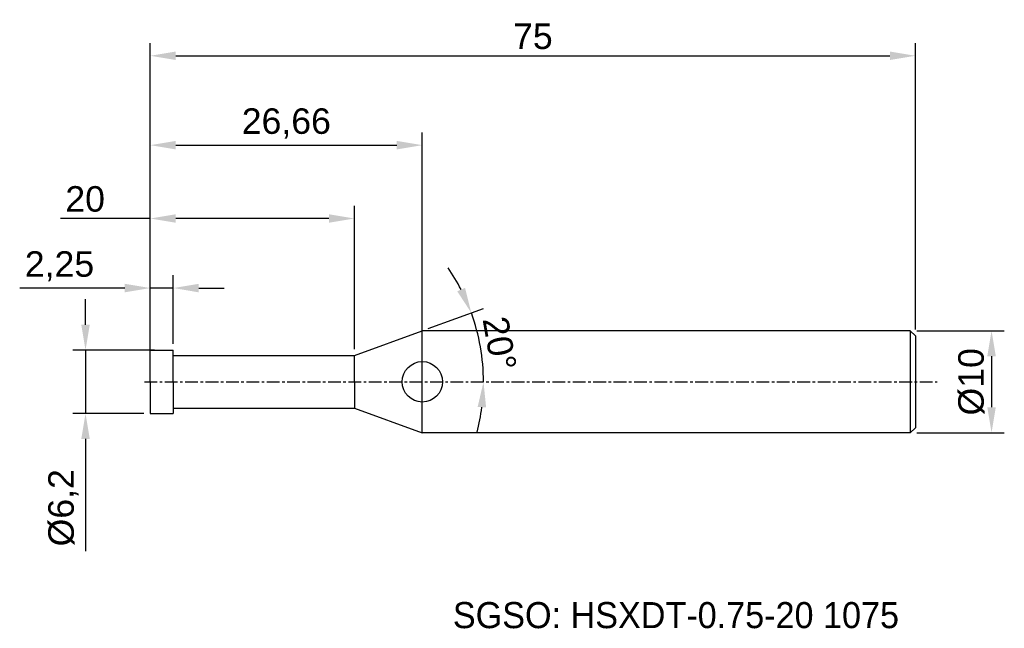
# Model space of a CAD drawing. Header units: millimetres. Extents: x 7881.1 to 7977.6, y 6079.1 to 6138.8.
import ezdxf
from ezdxf.enums import TextEntityAlignment as Align

# ---------------------------------------------------------------- set-up
doc = ezdxf.new("R2010")
doc.units = ezdxf.units.MM
doc.linetypes.add('CENTER', pattern=[2, 1.25, -0.25, 0.25, -0.25])
for name, color, linetype, lineweight in [('SK1', 4, 'Continuous', 25), ('SK4', 2, 'Continuous', 25), ('SK6', 5, 'Continuous', 25)]:
    doc.layers.add(name, color=color, linetype=linetype, lineweight=lineweight)
doc.styles.add('MS PGothic', font='txt')
doc.styles.get("Standard").update_dxf_attribs({"font": 'arial.ttf'})
doc.dimstyles.new('ISO-25', dxfattribs={"dimtxt": 2.5, "dimasz": 2.5, "dimexe": 1.25, "dimexo": 0.625, "dimtad": 1, "dimtxsty": 'Standard', "dimcen": 2.5, "dimadec": 0, "dimazin": 0, "dimtfac": 1, "dimtmove": 0, "dimatfit": 3, "dimfxl": 1, "dimarcsym": 0})

# ---------------------------------------------------------------- blocks, each defined once
blk = doc.blocks.new('*D27')
at = {"color": 0, "linetype": 'ByBlock', "lineweight": -2, "transparency": 16777216}
for p, q in [((7969.037, 6108.288), (7977.624, 6108.288)), ((7976.374, 6105.788), (7976.374, 6100.788)), ((7969.037, 6098.288), (7977.624, 6098.288))]:
    blk.add_line(p, q, dxfattribs=at)
at = {"color": 0, "linetype": 'ByBlock', "transparency": 16777216}
for points in [[(7975.958, 6105.788), (7976.791, 6105.788), (7976.374, 6108.288)], [(7975.958, 6100.788), (7976.791, 6100.788), (7976.374, 6098.288)]]:
    blk.add_solid(points, dxfattribs=at)
at = {"layer": 'Defpoints', "color": 0, "linetype": 'ByBlock', "transparency": 16777216}
for p in [(7968.412, 6108.288), (7968.412, 6098.288), (7976.374, 6098.288)]:
    blk.add_point(p, dxfattribs=at)
at = {"color": 0, "linetype": 'ByBlock', "transparency": 16777216, "insert": (7974.403, 6103.288), "char_height": 2.5, "attachment_point": 5, "rotation": 90}
blk.add_mtext('{\\fArial|b0|i0|c134|p34;%%C}10', dxfattribs=at)
blk = doc.blocks.new('*D32')
at = {"color": 0, "linetype": 'ByBlock', "lineweight": -2, "transparency": 16777216}
for p, q in [((7893.912, 6103.913), (7893.912, 6136.498)), ((7968.912, 6108.413), (7968.912, 6136.498)), ((7896.412, 6135.248), (7966.412, 6135.248))]:
    blk.add_line(p, q, dxfattribs=at)
at = {"color": 0, "linetype": 'ByBlock', "transparency": 16777216}
for points in [[(7896.412, 6135.665), (7896.412, 6134.832), (7893.912, 6135.248)], [(7966.412, 6135.665), (7966.412, 6134.832), (7968.912, 6135.248)]]:
    blk.add_solid(points, dxfattribs=at)
at = {"layer": 'Defpoints', "color": 0, "linetype": 'ByBlock', "transparency": 16777216}
for p in [(7968.912, 6135.248), (7968.912, 6107.788), (7893.912, 6103.288)]:
    blk.add_point(p, dxfattribs=at)
at = {"color": 0, "linetype": 'ByBlock', "transparency": 16777216, "insert": (7931.412, 6137.145), "char_height": 2.5, "attachment_point": 5}
blk.add_mtext('75', dxfattribs=at)
blk = doc.blocks.new('*D38')
at = {"color": 0, "linetype": 'ByBlock', "lineweight": -2, "transparency": 16777216}
for p, q in [((7893.912, 6107.013), (7893.912, 6113.726)), ((7896.162, 6107.013), (7896.162, 6113.726)), ((7891.412, 6112.476), (7881.106, 6112.476)), ((7896.162, 6112.476), (7893.912, 6112.476)), ((7898.662, 6112.476), (7901.162, 6112.476))]:
    blk.add_line(p, q, dxfattribs=at)
at = {"color": 0, "linetype": 'ByBlock', "transparency": 16777216}
for points in [[(7891.412, 6112.892), (7891.412, 6112.059), (7893.912, 6112.476)], [(7898.662, 6112.892), (7898.662, 6112.059), (7896.162, 6112.476)]]:
    blk.add_solid(points, dxfattribs=at)
at = {"layer": 'Defpoints', "color": 0, "linetype": 'ByBlock', "transparency": 16777216}
for p in [(7893.912, 6112.476), (7893.912, 6106.388), (7896.162, 6106.388)]:
    blk.add_point(p, dxfattribs=at)
at = {"color": 0, "linetype": 'ByBlock', "transparency": 16777216, "insert": (7885.009, 6114.603), "char_height": 2.5, "attachment_point": 5}
blk.add_mtext('2,25', dxfattribs=at)
blk = doc.blocks.new('*D39')
at = {"color": 0, "linetype": 'ByBlock', "lineweight": -2, "transparency": 16777216}
for p, q in [((7893.912, 6104.813), (7893.912, 6120.548)), ((7913.912, 6106.488), (7913.912, 6120.548)), ((7893.912, 6119.298), (7885.091, 6119.298)), ((7911.412, 6119.298), (7896.412, 6119.298))]:
    blk.add_line(p, q, dxfattribs=at)
at = {"color": 0, "linetype": 'ByBlock', "transparency": 16777216}
for points in [[(7896.412, 6119.715), (7896.412, 6118.881), (7893.912, 6119.298)], [(7911.412, 6119.715), (7911.412, 6118.881), (7913.912, 6119.298)]]:
    blk.add_solid(points, dxfattribs=at)
at = {"layer": 'Defpoints', "color": 0, "linetype": 'ByBlock', "transparency": 16777216}
for p in [(7913.912, 6119.298), (7913.912, 6105.863), (7893.912, 6104.188)]:
    blk.add_point(p, dxfattribs=at)
at = {"color": 0, "linetype": 'ByBlock', "transparency": 16777216, "insert": (7887.523, 6121.199), "char_height": 2.5, "attachment_point": 5}
blk.add_mtext('20', dxfattribs=at)
blk = doc.blocks.new('*D40')
at = {"color": 0, "linetype": 'ByBlock', "lineweight": -2, "transparency": 16777216}
for p, q in [((7893.912, 6104.813), (7893.912, 6127.734)), ((7920.574, 6108.234), (7920.574, 6127.734)), ((7896.412, 6126.484), (7918.074, 6126.484))]:
    blk.add_line(p, q, dxfattribs=at)
at = {"color": 0, "linetype": 'ByBlock', "transparency": 16777216}
for points in [[(7896.412, 6126.901), (7896.412, 6126.068), (7893.912, 6126.484)], [(7918.074, 6126.901), (7918.074, 6126.068), (7920.574, 6126.484)]]:
    blk.add_solid(points, dxfattribs=at)
at = {"layer": 'Defpoints', "color": 0, "linetype": 'ByBlock', "transparency": 16777216}
for p in [(7920.574, 6126.484), (7920.574, 6107.609), (7893.912, 6104.188)]:
    blk.add_point(p, dxfattribs=at)
at = {"color": 0, "linetype": 'ByBlock', "transparency": 16777216, "insert": (7907.243, 6128.612), "char_height": 2.5, "attachment_point": 5}
blk.add_mtext('26,66', dxfattribs=at)
blk = doc.blocks.new('*D42')
at = {"color": 0, "linetype": 'ByBlock', "lineweight": -2, "transparency": 16777216}
for p, q in [((7887.559, 6108.888), (7887.559, 6111.388)), ((7894.309, 6106.388), (7886.309, 6106.388)), ((7887.559, 6106.388), (7887.559, 6100.188)), ((7893.287, 6100.188), (7886.309, 6100.188)), ((7887.559, 6097.688), (7887.559, 6086.692))]:
    blk.add_line(p, q, dxfattribs=at)
at = {"color": 0, "linetype": 'ByBlock', "transparency": 16777216}
for points in [[(7887.142, 6108.888), (7887.976, 6108.888), (7887.559, 6106.388)], [(7887.142, 6097.688), (7887.976, 6097.688), (7887.559, 6100.188)]]:
    blk.add_solid(points, dxfattribs=at)
at = {"layer": 'Defpoints', "color": 0, "linetype": 'ByBlock', "transparency": 16777216}
for p in [(7887.559, 6106.388), (7894.934, 6106.388), (7893.912, 6100.188)]:
    blk.add_point(p, dxfattribs=at)
at = {"color": 0, "linetype": 'ByBlock', "transparency": 16777216, "insert": (7885.391, 6090.94), "char_height": 2.5, "attachment_point": 5, "rotation": 90}
blk.add_mtext('%%C6,2', dxfattribs=at)
blk = doc.blocks.new('*D48')
at = {"color": 0, "linetype": 'ByBlock', "lineweight": -2, "transparency": 16777216}
blk.add_line((7921.162, 6108.502), (7926.556, 6110.465), dxfattribs=at)
for start, end in [(27.2632, 34.52639), (360, 20), (345.47361, 352.7368)]:
    blk.add_arc((7906.837, 6103.288), 19.734, start, end, dxfattribs=at)
at = {"color": 0, "linetype": 'ByBlock', "transparency": 16777216}
for points in [[(7924.761, 6112.495), (7923.997, 6112.161), (7925.381, 6110.038)], [(7925.997, 6100.82), (7926.829, 6100.767), (7926.571, 6103.288)]]:
    blk.add_solid(points, dxfattribs=at)
at = {"layer": 'Defpoints', "color": 0, "linetype": 'ByBlock', "transparency": 16777216}
for p in [(7920.574, 6108.288), (7913.912, 6105.863), (7926.438, 6105.579), (7893.331, 6103.288), (7971.057, 6103.288)]:
    blk.add_point(p, dxfattribs=at)
at = {"color": 0, "linetype": 'ByBlock', "transparency": 16777216, "insert": (7928.144, 6107.045), "char_height": 2.5, "attachment_point": 5, "rotation": 280}
blk.add_mtext('20°', dxfattribs=at)

msp = doc.modelspace()

# ---------------------------------------------------------------- linework, layer by layer
at = {"color": 4, "linetype": 'ByBlock'}
for p, q in [((7913.912, 6105.863), (7920.574, 6108.288)), ((7920.574, 6098.288), (7920.574, 6108.288)), ((7893.912, 6103.288), (7893.912, 6106.388)), ((7893.912, 6106.388), (7896.162, 6106.388)), ((7896.162, 6103.288), (7896.162, 6106.388)), ((7896.162, 6105.863), (7913.912, 6105.863)), ((7913.912, 6103.288), (7913.912, 6105.863)), ((7893.912, 6103.288), (7893.912, 6100.188)), ((7896.162, 6103.288), (7896.162, 6100.188)), ((7913.912, 6103.288), (7913.912, 6100.713)), ((7893.912, 6100.188), (7896.162, 6100.188)), ((7896.162, 6100.713), (7913.912, 6100.713)), ((7913.912, 6100.713), (7920.574, 6098.288))]:
    msp.add_line(p, q, dxfattribs=at)
msp.add_circle((7920.574, 6103.288), 1.983, dxfattribs=at)
at = {"layer": 'SK1', "linetype": 'Continuous'}
for p, q in [((7968.412, 6108.288), (7920.574, 6108.288)), ((7968.412, 6108.288), (7968.912, 6107.788)), ((7968.412, 6108.288), (7968.412, 6098.288)), ((7968.912, 6107.788), (7968.912, 6098.788)), ((7968.412, 6098.288), (7920.574, 6098.288)), ((7968.912, 6098.788), (7968.412, 6098.288))]:
    msp.add_line(p, q, dxfattribs=at)
at = {"layer": 'SK4', "linetype": 'CENTER'}
msp.add_line((7893.331, 6103.288), (7971.057, 6103.288), dxfattribs=at)

# ---------------------------------------------------------------- texts
at = {"layer": 'SK6', "color": 5, "linetype": 'Continuous', "style": 'MS PGothic'}
msp.add_text('SGSO: HSXDT-0.75-20 1075', height=2.55961, dxfattribs=at).set_placement((7923.569, 6078.369), align=Align.BOTTOM_LEFT)

# ---------------------------------------------------------------- dimensions: what is measured, and where the dimension line sits
at = {"linetype": 'ByBlock'}
for base, p1, p2, picture, middle in [((7968.912, 6135.248), (7893.912, 6103.288), (7968.912, 6107.788), '*D32', (7931.412, 6137.145)), ((7920.574, 6126.484), (7893.912, 6104.188), (7920.574, 6107.609), '*D40', (7907.243, 6128.612)), ((7893.912, 6112.476), (7896.162, 6106.388), (7893.912, 6106.388), '*D38', (7885.009, 6114.603))]:
    dim = msp.add_linear_dim(base=base, p1=p1, p2=p2, dimstyle='ISO-25', dxfattribs=at)
    dim.commit()
    dim.dimension.update_dxf_attribs({"geometry": picture, "text_midpoint": middle})
dim = msp.add_linear_dim(base=(7913.912, 6119.298), p1=(7893.912, 6104.188), p2=(7913.912, 6105.863), dimstyle='ISO-25', dxfattribs=at)
dim.commit()
dim.dimension.update_dxf_attribs({"geometry": '*D39', "text_midpoint": (7887.523, 6119.298), "dimtype": 160})
dim = msp.add_angular_dim_2l(base=(7926.438, 6105.579), line1=((7913.912, 6105.863), (7920.574, 6108.288)), line2=((7893.331, 6103.288), (7971.057, 6103.288)), dimstyle='ISO-25', dxfattribs=at)
dim.commit()
dim.dimension.update_dxf_attribs({"geometry": '*D48', "text_midpoint": (7928.144, 6107.045)})
for base, p1, p2, text, picture, middle in [((7887.559, 6106.388), (7893.912, 6100.188), (7894.934, 6106.388), '%%C<>', '*D42', (7887.559, 6090.94)), ((7976.374, 6098.288), (7968.412, 6108.288), (7968.412, 6098.288), '{\\fArial|b0|i0|c134|p34;%%C}<>', '*D27', (7976.374, 6103.288))]:
    dim = msp.add_linear_dim(base=base, p1=p1, p2=p2, angle=90, text=text, dimstyle='ISO-25', dxfattribs=at)
    dim.commit()
    dim.dimension.update_dxf_attribs({"geometry": picture, "text_midpoint": middle, "dimtype": 160})

doc.saveas('drawing.dxf')
